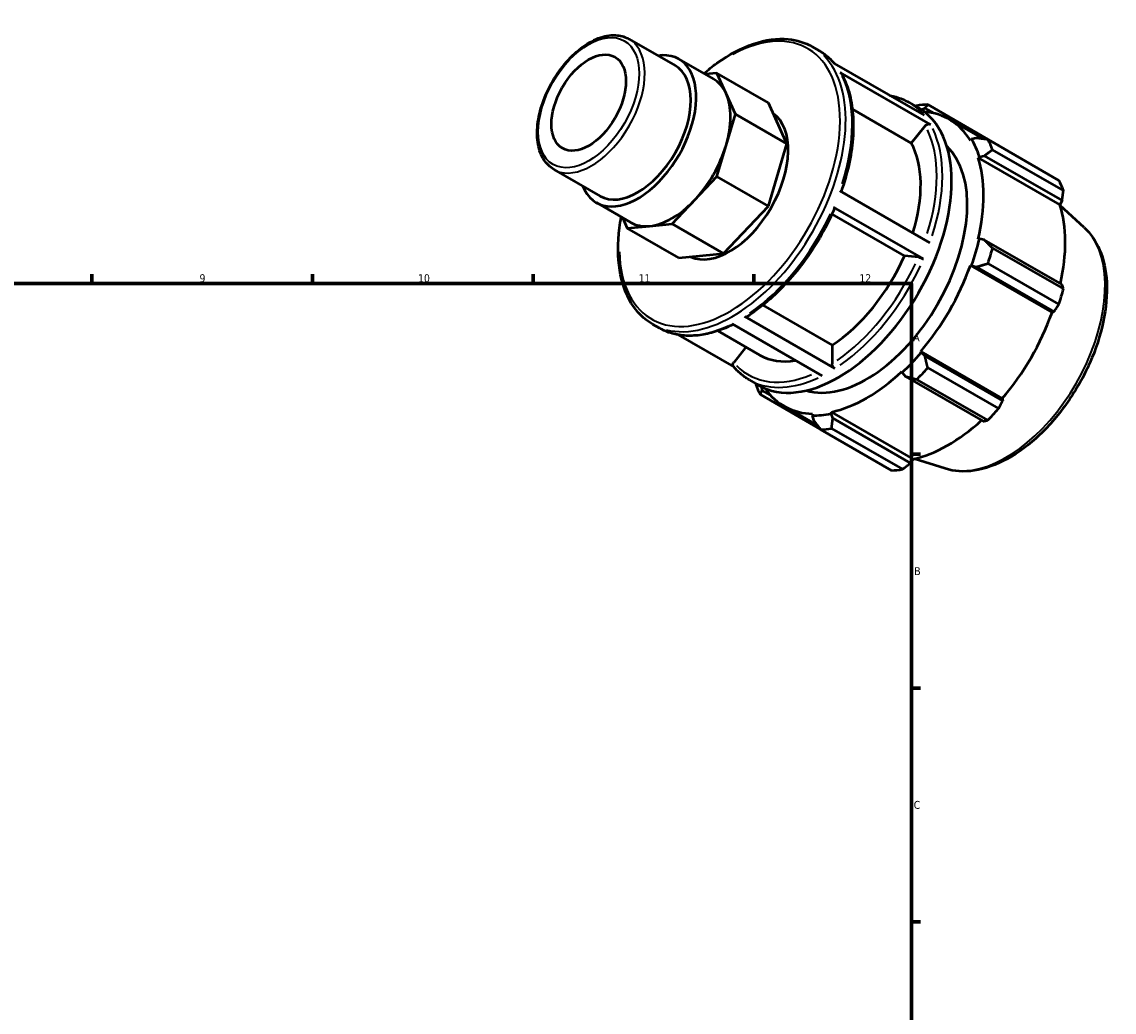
# Model space of a CAD drawing. Header units: millimetres. Extents: x 0 to 931, y 0 to 657.
# Tile 5 of 5: x 538 to 885, y 343 to 657. Entities that reach past the tile are written whole.
import ezdxf

# ---------------------------------------------------------------- set-up
doc = ezdxf.new("R2010")
doc.units = ezdxf.units.MM
for name, color, linetype, lineweight in [('Border (ISO)', 7, 'Continuous', 70), ('Visible (ISO)', 7, 'Continuous', 50), ('Visible Narrow (ISO)', 7, 'Continuous', 35)]:
    doc.layers.add(name, color=color, linetype=linetype, lineweight=lineweight)
doc.styles.add('Note Text (ISO)', font='tahoma.ttf')

# ---------------------------------------------------------------- blocks, each defined once
blk = doc.blocks.new('Borders Default Border')
at = {"layer": 'Border (ISO)'}
for p, q in [((560.67, 574), (560.67, 576.9)), ((630.75, 574), (630.75, 576.9)), ((700.83, 574), (700.83, 576.9)), ((770.92, 574), (770.92, 576.9)), ((821, 519.75), (823.9, 519.75)), ((821, 445.5), (823.9, 445.5)), ((821, 371.25), (823.9, 371.25))]:
    blk.add_line(p, q, dxfattribs=at)
at = {"layer": 'Border (ISO)', "flags": 128}
blk.add_lwpolyline([(20, 20), (20, 574), (821, 574), (821, 20), (20, 20)], dxfattribs=at)
at = {"layer": 'Border (ISO)', "color": 232, "true_color": 0xca0064, "char_height": 2.5, "attachment_point": 7, "style": 'Note Text (ISO)'}
for s, insert in [('9', (594.88, 574.35)), ('10', (664.29, 574.35)), ('11', (734.37, 574.4)), ('12', (804.46, 574.4)), ('A', (821.59, 555.62)), ('B', (821.89, 481.37)), ('C', (821.73, 407.08))]:
    blk.add_mtext(s, dxfattribs=dict(at, insert=insert))

msp = doc.modelspace()

# ---------------------------------------------------------------- linework, layer by layer
at = {"layer": 'Visible (ISO)'}
for p, q in [((731.309, 651.597), (745.975, 643.151)), ((789.541, 649.161), (791.598, 647.976)), ((747.168, 645.223), (758.078, 638.94)), ((796.417, 643.87), (825.069, 627.371)), ((759.186, 640.801), (755.471, 640.441)), ((762.133, 634.272), (759.186, 640.801)), ((775.552, 631.377), (759.186, 640.801)), ((827.048, 624.498), (798.396, 640.998)), ((765.08, 627.744), (762.133, 634.272)), ((820.25, 631.477), (823.197, 629.779)), ((781.445, 618.32), (775.552, 631.377)), ((820.956, 618.544), (802.245, 629.319)), ((824.251, 629.12), (825.287, 629.627)), ((825.287, 629.627), (828.079, 628.02)), ((848.704, 617.802), (826.191, 630.766)), ((762.133, 617.821), (765.08, 627.744)), ((781.445, 618.32), (765.08, 627.744)), ((833, 626.09), (843.8, 619.871)), ((825.384, 624.05), (820.956, 618.544)), ((759.186, 607.898), (762.133, 617.821)), ((775.552, 598.474), (781.445, 618.32)), ((840.089, 619.787), (839.735, 619.37)), ((841.597, 620.162), (840.089, 619.787)), ((845.322, 619.664), (867.835, 606.699)), ((842.213, 613.879), (842.594, 614.238)), ((842.594, 614.238), (844.156, 614.494)), ((844.156, 614.494), (868.849, 600.274)), ((869.28, 603.499), (846.767, 616.463)), ((842.213, 613.879), (868.142, 598.948)), ((707.454, 610.171), (722.12, 601.726)), ((752.072, 600.394), (759.186, 607.898)), ((775.552, 598.474), (759.186, 607.898)), ((744.957, 592.89), (752.072, 600.394)), ((798.226, 603.393), (826.878, 586.893)), ((868.849, 600.274), (868.142, 598.948)), ((720.927, 599.655), (731.837, 593.372)), ((761.323, 583.466), (775.552, 598.474)), ((824.863, 581.744), (796.211, 598.244)), ((875.851, 591.795), (868.212, 598.728)), ((729.204, 594.888), (730.728, 591.511)), ((818.77, 582.734), (795.775, 595.976)), ((730.728, 591.511), (737.843, 592.2)), ((747.094, 582.087), (730.728, 591.511)), ((737.843, 592.2), (744.957, 592.89)), ((761.323, 583.466), (744.957, 592.89)), ((842.594, 588.124), (842.213, 588.044)), ((844.156, 587.825), (842.594, 588.124)), ((868.849, 573.605), (844.156, 587.825)), ((747.094, 582.087), (761.323, 583.466)), ((846.767, 585.182), (869.28, 572.217)), ((823.199, 582.328), (818.77, 582.734)), ((839.735, 579.698), (840.089, 579.689)), ((839.735, 579.698), (865.663, 564.767)), ((840.089, 579.689), (841.597, 579.211)), ((867.835, 567.353), (845.322, 580.318)), ((841.597, 579.211), (866.29, 564.991)), ((773.791, 567.055), (795.792, 554.386)), ((768.031, 563.433), (796.683, 546.933)), ((866.29, 564.991), (865.663, 564.767)), ((738.789, 561.029), (740.846, 559.845)), ((759.462, 558.904), (772.836, 551.203)), ((792.688, 544.657), (764.036, 561.156)), ((746.945, 557.663), (764.55, 547.525)), ((768.432, 553.739), (764.561, 548.925)), ((795.792, 554.386), (795.792, 548.478)), ((824.119, 552.028), (823.934, 552.331)), ((823.934, 552.331), (849.863, 537.4)), ((825.287, 550.96), (824.119, 552.028)), ((849.98, 536.741), (825.287, 550.96)), ((817.951, 546.02), (818.071, 545.648)), ((818.071, 545.648), (819.11, 544.446)), ((826.191, 547.181), (848.704, 534.217)), ((769.498, 543.345), (772.446, 541.648)), ((819.11, 544.446), (843.803, 530.226)), ((845.216, 530.538), (822.703, 543.503)), ((773.028, 538.686), (792.04, 527.738)), ((773.557, 540.029), (773.483, 541.097)), ((776.272, 538.466), (773.557, 540.029)), ((780.557, 535.021), (791.109, 528.944)), ((849.863, 537.4), (849.98, 536.741)), ((789.622, 532.572), (789.437, 532.056)), ((789.437, 532.056), (789.868, 530.564)), ((795.485, 532.642), (795.605, 533.152)), ((796.044, 531.163), (795.485, 532.642)), ((795.605, 533.152), (821.534, 518.221)), ((820.737, 516.943), (796.044, 531.163)), ((814.673, 514.62), (792.16, 527.584)), ((795.647, 527.922), (818.161, 514.958)), ((821.534, 518.221), (820.737, 516.943)), ((831.727, 515.172), (821.897, 518.3))]:
    msp.add_line(p, q, dxfattribs=at)
msp.add_ellipse((718.491, 631.397), major_axis=(8.349, 14.499), ratio=0.5780931, dxfattribs=at)
for centre, major_axis, start_param, end_param in [((734.047, 622.439), (13.12, 22.784), 2.711893, 6.712885), ((734.047, 622.439), (11.928, 20.713), 3.1415927, 6.2831853), ((744.957, 616.156), (13.12, 22.784), 5.8885525, 6.2831853), ((744.957, 616.156), (13.12, 22.784), 5.1031544, 5.8885525), ((797.821, 585.713), (25.376, 44.066), 3.1415927, 6.2831853), ((809.175, 579.175), (28.195, 48.962), 0.3435016, 0.4380292), ((806.778, 580.556), (26.222, 45.535), 5.975819, 6.549735), ((763.274, 605.608), (13.12, 22.784), 3.1947918, 6.2277137), ((744.957, 616.156), (13.12, 22.784), 4.3177562, 5.1031544), ((793.983, 587.924), (21.146, 36.721), 5.0874296, 5.9464417), ((806.778, 580.556), (26.504, 46.024), 5.8012861, 5.975819), ((809.175, 579.175), (28.195, 48.962), 5.8412887, 5.9358163), ((806.778, 580.556), (22.556, 39.17), 3.2800269, 6.1447511), ((806.778, 580.556), (26.222, 45.535), 5.1904208, 5.8012861), ((831.689, 566.211), (28.195, 48.962), 5.8412887, 5.9358163), ((744.957, 616.156), (-13.12, -22.784), 0.3907654, 1.1761635), ((832.707, 565.625), (-26.222, -45.535), 2.0656152, 2.6596934), ((744.957, 616.156), (-13.12, -22.784), 0, 0.3907654), ((806.778, 580.556), (-26.504, -46.024), 1.8742952, 2.0488282), ((809.175, 579.175), (28.195, 48.962), 5.0558906, 5.1504181), ((793.983, 587.924), (-21.146, -36.721), 0.8438889, 1.7576515), ((806.778, 580.556), (26.222, 45.535), 4.4050227, 5.0158879), ((831.689, 566.211), (-28.195, -48.962), 1.9142979, 2.0088255), ((832.707, 565.625), (-26.222, -45.535), 1.26343, 1.8742952), ((806.778, 580.556), (-26.504, -46.024), 1.0888971, 1.26343), ((793.983, 587.924), (-21.146, -36.721), 0, 0.4508532), ((806.778, 580.556), (26.222, 45.535), 3.6196245, 4.2304897), ((809.175, 579.175), (28.195, 48.962), 4.2704924, 4.36502), ((809.175, 579.175), (-28.195, -48.962), 5.8412887, 5.9358163), ((806.778, 580.556), (-26.222, -45.535), 6.0166357, 6.5866842), ((806.778, 580.556), (-26.504, -46.024), 0.3034989, 0.4780318), ((831.689, 566.211), (-28.195, -48.962), 1.1288997, 1.2234273), ((809.175, 579.175), (-28.195, -48.962), 0.3435016, 0.4380292), ((832.707, 565.625), (-26.222, -45.535), 0.4780318, 1.0719493), ((831.689, 566.211), (-28.195, -48.962), 0.3435016, 0.4380292)]:
    msp.add_ellipse(centre, major_axis=major_axis, ratio=0.5780931, start_param=start_param, end_param=end_param, dxfattribs=at)
for points, knots in [([(707.454, 610.171), (706.173, 610.909), (705.085, 611.971), (703.363, 614.652), (702.753, 616.295), (702.065, 620.045), (702.02, 622.177), (702.52, 626.664), (703.069, 629.021), (704.697, 633.705), (705.773, 636.032), (708.34, 640.434), (709.83, 642.508), (713.085, 646.206), (714.85, 647.828), (718.499, 650.454), (720.383, 651.456), (724.085, 652.697), (725.908, 652.944), (728.941, 652.632), (730.195, 652.238), (731.309, 651.597)], [3.9250571, 3.9250571, 3.9250571, 3.9250571, 4.2154435, 4.2154435, 4.5228381, 4.5228381, 4.8490637, 4.8490637, 5.1779002, 5.1779002, 5.505285, 5.505285, 5.8320301, 5.8320301, 6.1594872, 6.1594872, 6.4883715, 6.4883715, 6.81401, 6.81401, 7.0666498, 7.0666498, 7.0666498, 7.0666498]), ([(755.062, 640.676), (756.425, 641.845), (757.81, 642.933), (763.054, 646.688), (766.994, 648.774), (774.679, 651.368), (778.428, 651.881), (784.663, 651.284), (787.249, 650.481), (789.541, 649.161)], [6.0447095, 6.0447095, 6.0447095, 6.0447095, 6.1624029, 6.1624029, 6.4865504, 6.4865504, 6.8094165, 6.8094165, 7.0666498, 7.0666498, 7.0666498, 7.0666498]), ([(791.598, 647.976), (791.978, 647.757), (792.35, 647.524), (793.077, 647.031), (793.432, 646.771), (794.124, 646.223), (794.461, 645.936), (795.116, 645.336), (795.435, 645.023), (796.019, 644.406), (796.286, 644.106), (796.546, 643.796)], [0.78346445, 0.78346445, 0.78346445, 0.78346445, 0.82613174, 0.82613174, 0.86879903, 0.86879903, 0.91146632, 0.91146632, 0.9541336, 0.9541336, 0.99220016, 0.99220016, 0.99220016, 0.99220016]), ([(798.396, 640.998), (798.506, 640.934), (798.613, 640.832), (798.684, 640.72), (798.689, 640.711), (798.694, 640.702)], [0, 0, 0, 0, 0.046622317, 0.046622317, 0.050435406, 0.050435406, 0.050435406, 0.050435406]), ([(798.694, 640.702), (799.726, 638.904), (800.556, 636.896), (801.796, 632.539), (802.207, 630.189), (802.605, 625.227), (802.593, 622.614), (802.153, 617.211), (801.724, 614.42), (800.478, 608.796), (799.666, 605.963), (798.674, 603.135)], [1.10815645, 1.10815645, 1.10815645, 1.10815645, 1.29523366, 1.29523366, 1.48231087, 1.48231087, 1.66938807, 1.66938807, 1.85646528, 1.85646528, 2.04081823, 2.04081823, 2.04081823, 2.04081823]), ([(814.15, 633.658), (814.824, 633.542), (815.484, 633.392), (817.583, 632.798), (818.963, 632.218), (820.25, 631.477)], [0.57472875, 0.57472875, 0.57472875, 0.57472875, 0.63901836, 0.63901836, 0.78346445, 0.78346445, 0.78346445, 0.78346445]), ([(825.384, 624.05), (825.48, 624.169), (825.618, 624.294), (825.878, 624.464), (826.047, 624.54), (826.337, 624.619), (826.511, 624.634), (826.787, 624.608), (826.938, 624.561), (827.048, 624.498)], [0.56035354, 0.56035354, 0.56035354, 0.56035354, 0.60712271, 0.60712271, 0.65384404, 0.65384404, 0.70051049, 0.70051049, 0.74713281, 0.74713281, 0.74713281, 0.74713281]), ([(796.612, 597.857), (795.387, 595.012), (793.989, 592.202), (790.894, 586.746), (789.198, 584.1), (785.565, 579.061), (783.628, 576.668), (779.579, 572.219), (777.466, 570.161), (773.133, 566.452), (770.913, 564.801), (768.675, 563.381)], [2.15585231, 2.15585231, 2.15585231, 2.15585231, 2.3428538, 2.3428538, 2.5298553, 2.5298553, 2.71685679, 2.71685679, 2.90385828, 2.90385828, 3.09085978, 3.09085978, 3.09085978, 3.09085978]), ([(796.211, 598.244), (796.32, 598.18), (796.427, 598.108), (796.558, 597.998), (796.604, 597.94), (796.618, 597.886), (796.617, 597.871), (796.611, 597.858)], [0, 0, 0, 0, 0.04662232, 0.04662232, 0.09328877, 0.09328877, 0.11243567, 0.11243567, 0.11243567, 0.11243567]), ([(738.789, 561.029), (736.071, 562.595), (733.776, 564.885), (730.216, 570.698), (728.98, 574.255), (727.694, 582.317), (727.676, 586.847), (728.421, 592.76), (728.603, 593.929), (728.821, 595.109)], [3.9250571, 3.9250571, 3.9250571, 3.9250571, 4.2301894, 4.2301894, 4.5450317, 4.5450317, 4.868377, 4.868377, 4.9469973, 4.9469973, 4.9469973, 4.9469973]), ([(875.851, 591.795), (877.947, 589.893), (879.605, 587.46), (882.087, 581.608), (882.821, 578.113), (883.232, 570.409), (882.853, 566.171), (881.018, 557.493), (879.56, 553.054), (875.734, 544.424), (873.372, 540.233), (867.971, 532.487), (864.934, 528.933), (858.449, 522.803), (855, 520.231), (847.986, 516.368), (844.417, 515.077), (837.733, 514.078), (834.595, 514.26), (831.727, 515.172)], [0.9087145, 0.9087145, 0.9087145, 0.9087145, 1.1953678, 1.1953678, 1.5110771, 1.5110771, 1.8423802, 1.8423802, 2.173558, 2.173558, 2.5029963, 2.5029963, 2.8323437, 2.8323437, 3.1633068, 3.1633068, 3.4949842, 3.4949842, 3.799807, 3.799807, 3.799807, 3.799807]), ([(823.199, 582.328), (823.294, 582.319), (823.432, 582.294), (823.693, 582.229), (823.861, 582.178), (824.152, 582.076), (824.325, 582.007), (824.601, 581.884), (824.753, 581.807), (824.863, 581.744)], [0.56035354, 0.56035354, 0.56035354, 0.56035354, 0.60712271, 0.60712271, 0.65384404, 0.65384404, 0.70051049, 0.70051049, 0.74713281, 0.74713281, 0.74713281, 0.74713281]), ([(768.675, 563.381), (768.671, 563.378), (768.666, 563.375), (768.583, 563.327), (768.474, 563.305), (768.271, 563.325), (768.141, 563.37), (768.031, 563.433)], [0.650799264, 0.650799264, 0.650799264, 0.650799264, 0.653610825, 0.653610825, 0.700272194, 0.700272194, 0.746903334, 0.746903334, 0.746903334, 0.746903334]), ([(764.386, 560.955), (762.737, 560.136), (761.091, 559.45), (757.745, 558.33), (756.048, 557.912), (752.723, 557.401), (751.094, 557.308), (747.942, 557.458), (746.417, 557.701), (743.513, 558.524), (742.133, 559.104), (740.846, 559.845)], [3.20997754, 3.20997754, 3.20997754, 3.20997754, 3.34727273, 3.34727273, 3.49171882, 3.49171882, 3.63616492, 3.63616492, 3.78061101, 3.78061101, 3.92505711, 3.92505711, 3.92505711, 3.92505711]), ([(764.457, 547.639), (764.434, 547.666), (764.414, 547.693), (764.332, 547.824), (764.286, 547.967), (764.265, 548.224), (764.287, 548.384), (764.379, 548.652), (764.465, 548.806), (764.561, 548.925)], [0.03425133, 0.03425133, 0.03425133, 0.03425133, 0.04663114, 0.04663114, 0.09329251, 0.09329251, 0.13999145, 0.13999145, 0.18672314, 0.18672314, 0.18672314, 0.18672314]), ([(796.683, 546.933), (796.573, 546.997), (796.444, 547.101), (796.241, 547.315), (796.131, 547.463), (795.976, 547.733), (795.902, 547.902), (795.818, 548.186), (795.792, 548.35), (795.792, 548.478)], [0, 0, 0, 0, 0.04663114, 0.04663114, 0.09329251, 0.09329251, 0.13999145, 0.13999145, 0.18672314, 0.18672314, 0.18672314, 0.18672314]), ([(769.498, 543.345), (769.118, 543.564), (768.746, 543.797), (768.019, 544.29), (767.664, 544.551), (766.972, 545.098), (766.635, 545.386), (765.979, 545.986), (765.661, 546.299), (765.044, 546.95), (764.745, 547.288), (764.456, 547.638)], [3.92505711, 3.92505711, 3.92505711, 3.92505711, 3.9677244, 3.9677244, 4.01039168, 4.01039168, 4.05305897, 4.05305897, 4.09572626, 4.09572626, 4.13839354, 4.13839354, 4.13839354, 4.13839354])]:
    msp.add_open_spline(points, degree=3, knots=knots, dxfattribs=at)
for points, weights in [([(822.703, 630.428), (822.512, 630.355), (822.323, 630.283)], [1.0120682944, 1.01172395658, 1.01137094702]), ([(825.287, 629.627), (825.714, 630.194), (826.191, 630.766)], [1.00460338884, 1.00874074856, 1.0120682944]), ([(845.322, 619.664), (843.406, 619.927), (841.597, 620.162)], [1.0120682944, 1.00874074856, 1.00460338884]), ([(848.77, 617.678), (848.737, 617.74), (848.704, 617.802)], [1.00015311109, 1.00007759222, 1]), ([(844.156, 614.494), (845.419, 615.468), (846.767, 616.463)], [1.00460338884, 1.00874074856, 1.0120682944]), ([(868.849, 600.274), (869.066, 601.85), (869.28, 603.499)], [1.00226304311, 1.00153975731, 1]), ([(846.767, 585.182), (845.419, 586.54), (844.156, 587.825)], [1.0120682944, 1.00874074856, 1.00460338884]), ([(841.597, 579.211), (843.406, 579.762), (845.322, 580.318)], [1.00460338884, 1.00874074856, 1.0120682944]), ([(869.28, 572.217), (869.066, 572.922), (868.849, 573.605)], [1, 1.00153975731, 1.00226304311]), ([(866.29, 564.991), (867.053, 566.145), (867.835, 567.353)], [1.00226304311, 1.00153975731, 1]), ([(826.191, 547.181), (825.714, 549.119), (825.287, 550.96)], [1.0120682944, 1.00874074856, 1.00460338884]), ([(771.538, 542.17), (771.561, 542.029), (771.584, 541.887)], [1.01157913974, 1.01182586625, 1.0120682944]), ([(819.11, 544.446), (820.854, 543.993), (822.703, 543.503)], [1.00460338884, 1.00874074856, 1.0120682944]), ([(773.028, 538.686), (773.283, 539.381), (773.557, 540.029)], [1.0120682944, 1.00874074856, 1.00460338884]), ([(848.704, 534.217), (849.361, 535.501), (849.98, 536.741)], [1, 1.00153975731, 1.00226304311]), ([(795.647, 527.922), (795.834, 529.585), (796.044, 531.163)], [1.0120682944, 1.00874074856, 1.00460338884]), ([(789.868, 530.564), (790.975, 529.113), (792.16, 527.584)], [1.00460338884, 1.00874074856, 1.0120682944]), ([(843.803, 530.226), (844.501, 530.375), (845.216, 530.538)], [1.00226304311, 1.00153975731, 1]), ([(818.161, 514.958), (819.481, 515.967), (820.737, 516.943)], [1, 1.00153975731, 1.00226304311])]:
    msp.add_rational_spline(points, weights, degree=2, dxfattribs=at)
at = {"layer": 'Visible Narrow (ISO)'}
for centre, major_axis, start_param, end_param in [((763.274, 605.608), (24.747, 42.974), 2.3878877, 7.0368903), ((719.382, 630.884), (-11.928, -20.713), 0.1570796, 2.984513), ((764.165, 605.095), (-25.376, -44.066), 0.1570796, 2.984513), ((766.222, 603.91), (25.376, 44.066), 6.080466, 6.2725159), ((766.222, 603.91), (25.376, 44.066), 5.0694004, 5.9118253), ((794.874, 587.411), (25.376, 44.066), 6.080466, 6.2725159), ((793.983, 587.924), (24.747, 42.974), 5.0770709, 5.910763), ((794.874, 587.411), (25.376, 44.066), 5.0694004, 5.9118253), ((766.222, 603.91), (-25.376, -44.066), 0.8806102, 1.7230351), ((851.001, 555.09), (22.236, 38.614), 3.4113974, 6.0133806), ((793.983, 587.924), (-24.747, -42.974), 0.8817491, 1.721629), ((794.874, 587.411), (25.376, 44.066), 4.0222028, 4.8646277), ((766.222, 603.91), (-25.376, -44.066), 0.0361319, 0.686507), ((793.983, 587.924), (-24.747, -42.974), 6.1163488, 6.9312451), ((794.874, 587.411), (-25.376, -44.066), 0.0361319, 0.686507)]:
    msp.add_ellipse(centre, major_axis=major_axis, ratio=0.5780931, start_param=start_param, end_param=end_param, dxfattribs=at)
msp.add_ellipse((718.491, 631.397), major_axis=(11.299, 19.621), ratio=0.5780931, dxfattribs=at)

# ---------------------------------------------------------------- block references
msp.add_blockref('Borders Default Border', (0, 0))

doc.saveas('drawing.dxf')
